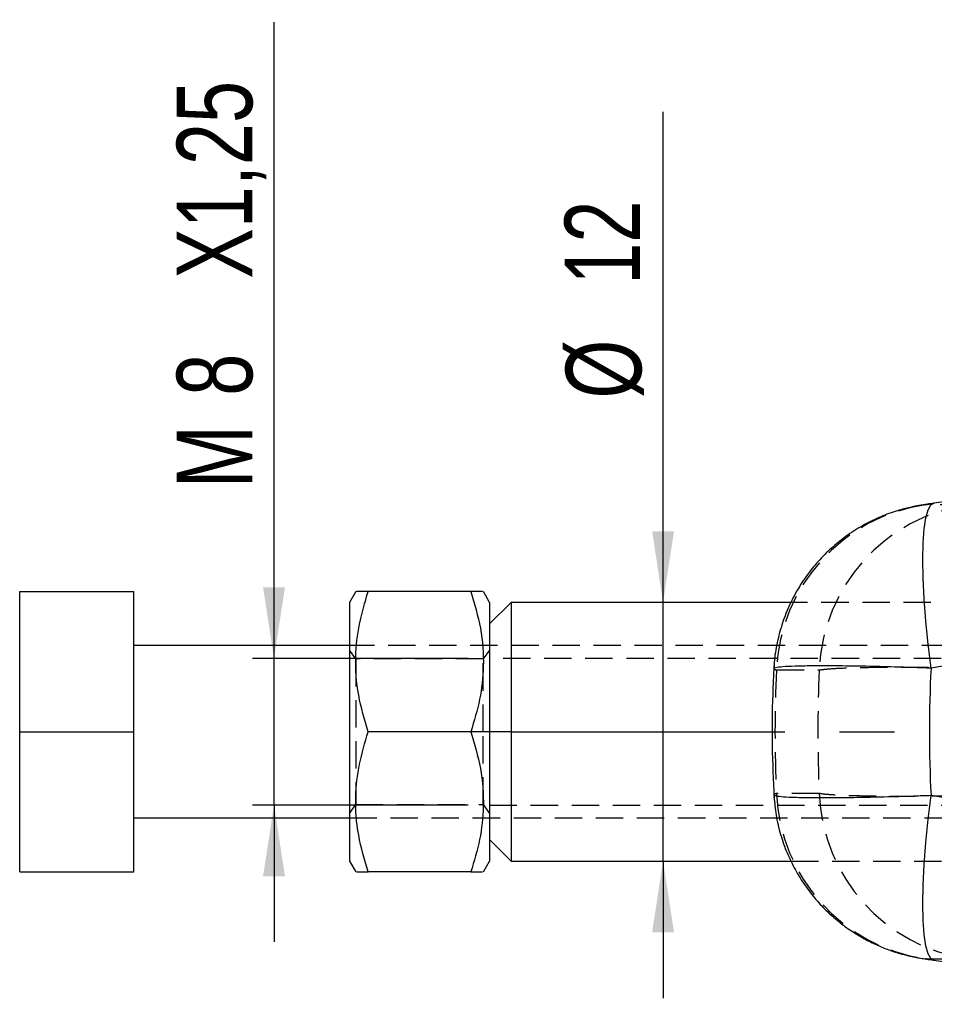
# Model space of a CAD drawing. Extents: x 28 to 393, y 15 to 279.
# Tile 4 of 18: x 38 to 81, y 95 to 141. Entities that reach past the tile are written whole.
import ezdxf

# ---------------------------------------------------------------- set-up
doc = ezdxf.new("R2010")
doc.units = 0
doc.linetypes.add('CENTERX2', pattern=[20.32, 12.7, -2.54, 2.54, -2.54])
doc.linetypes.add('HIDDEN', pattern=[1.905, 1.27, -0.635])
doc.layers.get('0').update_dxf_attribs({"linetype": 'CONTINUOUS'})
doc.styles.add('SLDTEXTSTYLE0', font='TXT', dxfattribs={"width": 0.75})
doc.dimstyles.new('SLDDIMSTYLE4', dxfattribs={"dimtxt": 3.5, "dimasz": 3.302, "dimexe": 0, "dimexo": 0.0625, "dimgap": 0.875, "dimtad": 1, "dimdec": 3, "dimrnd": 1e-09, "dimzin": 12, "dimtxsty": 'SLDTEXTSTYLE0', "dimsah": 1, "dimcen": 0.09, "dimazin": 3, "dimtfac": 1, "dimtdec": 3, "dimtmove": 0, "dimatfit": 3, "dimtolj": 1, "dimtzin": 12})

# ---------------------------------------------------------------- blocks, each defined once
blk = doc.blocks.new('_D_10')
at = {"color": 179, "linetype": 'CONTINUOUS'}
for p, q in [((50.031, 111.519), (50.031, 141.026)), ((59.031, 111.519), (49.031, 111.519)), ((50.031, 104.719), (50.031, 111.519)), ((59.031, 104.719), (49.031, 104.719)), ((50.031, 104.719), (50.031, 98.369))]:
    blk.add_line(p, q, dxfattribs=at)
for points in [[(50.031, 111.519), (50.539, 114.821), (49.523, 114.821)], [(50.031, 104.719), (49.523, 101.417), (50.539, 101.417)]]:
    blk.add_solid(points, dxfattribs=at)
at = {"color": 179, "linetype": 'CONTINUOUS', "char_height": 3.5, "attachment_point": 1, "rotation": 90, "style": 'SLDTEXTSTYLE0'}
for s, insert in [('X1,25', (45.52, 129.131, -41.816)), ('8', (45.52, 123.701, -41.816)), ('M', (45.52, 119.414, -41.816))]:
    blk.add_mtext(s, dxfattribs=dict(at, insert=insert))
blk = doc.blocks.new('_D_11')
at = {"color": 179, "linetype": 'CONTINUOUS'}
for p, q in [((68.08, 114.119), (68.08, 136.867)), ((68.08, 102.119), (68.08, 114.119)), ((68.08, 102.119), (68.08, 95.769))]:
    blk.add_line(p, q, dxfattribs=at)
for points in [[(68.08, 114.119), (68.588, 117.421), (67.572, 117.421)], [(68.08, 102.119), (67.572, 98.817), (68.588, 98.817)]]:
    blk.add_solid(points, dxfattribs=at)
at = {"color": 179, "linetype": 'CONTINUOUS', "char_height": 3.5, "attachment_point": 1, "rotation": 90, "style": 'SLDTEXTSTYLE0'}
for s, insert in [('12', (63.514, 128.851, -41.816)), ('%%c', (63.568, 123.573, -41.816))]:
    blk.add_mtext(s, dxfattribs=dict(at, insert=insert))

msp = doc.modelspace()

# ---------------------------------------------------------------- linework, layer by layer
at = {"color": 7, "linetype": 'CONTINUOUS'}
for p, q in [((95.2865, 120.761), (80.6355, 118.715)), ((38.2315, 114.6189), (43.5315, 114.6189)), ((38.2315, 108.1189), (38.2315, 114.6189)), ((43.5315, 108.1189), (43.5315, 114.6189)), ((53.8202, 114.6189), (53.5315, 114.1189)), ((59.1623, 114.6189), (54.4007, 114.6189)), ((60.0315, 114.1189), (59.7428, 114.6189)), ((53.5315, 114.1189), (53.5315, 108.1189)), ((61.0315, 114.1189), (60.0315, 113.1189)), ((60.0315, 114.1189), (60.0315, 108.1189)), ((74.0128, 114.1189), (61.0315, 114.1189)), ((61.0315, 114.1189), (61.0315, 102.1189)), ((53.5315, 112.1189), (43.5315, 112.1189)), ((38.2315, 108.1189), (43.5315, 108.1189)), ((38.2315, 101.6189), (38.2315, 108.1189)), ((43.5315, 101.6189), (43.5315, 108.1189)), ((53.5315, 108.1189), (53.5315, 102.1189)), ((59.1623, 108.1189), (54.4007, 108.1189)), ((60.0315, 108.1189), (60.0315, 102.1189)), ((43.5315, 104.1189), (53.5315, 104.1189)), ((60.0315, 103.1189), (61.0315, 102.1189)), ((53.5315, 102.1189), (53.8202, 101.6189)), ((59.7428, 101.6189), (60.0315, 102.1189)), ((61.0315, 102.1189), (74.02, 102.1189)), ((38.2315, 101.6189), (43.5315, 101.6189)), ((59.1623, 101.6189), (54.4007, 101.6189)), ((80.6355, 97.5229), (95.2865, 95.4768))]:
    msp.add_line(p, q, dxfattribs=at)
at = {"color": 7, "linetype": 'HIDDEN'}
for p, q in [((82.2116, 118.6445), (80.2393, 118.6445)), ((80.6355, 118.715), (80.6643, 118.7166)), ((130.0315, 114.1189), (74.0128, 114.1189)), ((108.0315, 112.1189), (53.5315, 112.1189)), ((53.8225, 111.4939), (53.5315, 111.9095)), ((60.0315, 111.9095), (59.7405, 111.4939)), ((53.8225, 111.4939), (53.8225, 104.7439)), ((59.7405, 111.4939), (53.8225, 111.4939)), ((59.7405, 108.1189), (59.7405, 111.4939)), ((100.0315, 111.5189), (60.0315, 111.5189)), ((73.3495, 110.9828), (75.3217, 110.9828)), ((59.7405, 104.7439), (59.7405, 108.1189)), ((75.3217, 105.255), (73.3495, 105.255)), ((53.5315, 104.3283), (53.8225, 104.7439)), ((53.8225, 104.7439), (59.7405, 104.7439)), ((59.7405, 104.7439), (60.0315, 104.3283)), ((60.0315, 104.7189), (100.0315, 104.7189)), ((53.5315, 104.1189), (108.0315, 104.1189)), ((74.02, 102.1189), (130.0315, 102.1189)), ((80.2393, 97.5934), (82.2116, 97.5934)), ((80.6643, 97.5213), (80.6356, 97.5228))]:
    msp.add_line(p, q, dxfattribs=at)
at = {"color": 179, "linetype": 'CENTERX2'}
for q in [(58.0315, 108.1189), (142.0315, 108.1189)]:
    msp.add_line((61.0315, 108.1189), q, dxfattribs=at)
at = {"color": 8, "linetype": 'CONTINUOUS', "flags": 128}
for points in [[(80.5109, 111.066), (80.3791, 112.1731), (80.2739, 113.2514), (80.1971, 114.2802), (80.1504, 115.2396), (80.1346, 116.1113), (80.15, 116.8786), (80.1963, 117.5266), (80.2726, 118.043), (80.3775, 118.4177), (80.5089, 118.6437), (80.6355, 118.715)], [(80.6356, 97.5228), (80.5089, 97.5941), (80.3775, 97.8201), (80.2726, 98.1949), (80.1963, 98.7112), (80.15, 99.3592), (80.1346, 100.1265), (80.1504, 100.9982), (80.1971, 101.9577), (80.2739, 102.9864), (80.3791, 104.0647), (80.5109, 105.1718)]]:
    msp.add_lwpolyline(points, dxfattribs=at)
at = {"color": 7, "linetype": 'HIDDEN'}
for centre, start, end in [((81.4145, 110.6589), 98.37164, 177.70012), ((83.3868, 110.6589), 98.37171, 177.70011), ((81.4145, 105.5789), 182.29988, 261.62836), ((83.3868, 105.5789), 182.29989, 261.62829)]:
    msp.add_arc(centre, 8.0716, start, end, dxfattribs=at)
at = {"color": 7, "linetype": 'CONTINUOUS'}
for centre, major_axis, ratio, start_param, end_param in [((72.7739, 108.1189), (377.4543, 60.8775), 0.0043888, 1.5107345, 1.5495892), ((142.6238, 108.1189), (62.1858, 0), 0.9793237, 3.093181, 3.1900044), ((72.7739, 108.1189), (377.4543, -60.8775), 0.0043888, 4.7335961, 4.7724508)]:
    msp.add_ellipse(centre, major_axis=major_axis, ratio=ratio, start_param=start_param, end_param=end_param, dxfattribs=at)
at = {"color": 7, "linetype": 'HIDDEN'}
for centre, major_axis, ratio, start_param, end_param in [((142.6238, 108.1189), (69.3511, 0), 0.8781405, 3.0945489, 3.1886364), ((127.6363, 108.1189), (0, 60.9), 0.8599759, 1.5237526, 1.6178401)]:
    msp.add_ellipse(centre, major_axis=major_axis, ratio=ratio, start_param=start_param, end_param=end_param, dxfattribs=at)
at = {"color": 7, "linetype": 'CONTINUOUS'}
for points, knots in [([(80.6364, 118.7148), (80.5379, 118.7008), (80.2926, 118.666), (79.9788, 118.6153), (79.5347, 118.5282), (78.9688, 118.3837), (78.2659, 118.1387), (77.4971, 117.7804), (76.7777, 117.3464), (76.102, 116.8365), (75.4841, 116.2641), (74.9028, 115.5966), (74.3858, 114.8503), (73.9496, 114.0376), (73.6032, 113.1715), (73.3648, 112.2651), (73.24, 111.5504), (73.2319, 111.141), (73.2299, 111.0455)], [0, 0, 0, 0, 0.0257116, 0.0640527, 0.0943749, 0.1450877, 0.2139733, 0.285382, 0.3624666, 0.4292593, 0.5024079, 0.5783282, 0.656078, 0.7350023, 0.8146984, 0.8949098, 0.9754657, 1, 1, 1, 1]), ([(54.4007, 108.1189), (54.233, 108.6831), (53.894, 109.8236), (53.77, 111.5134), (53.952, 113.1289), (54.2503, 114.1192), (54.4007, 114.6189)], [0, 0, 0, 0, 0.2646022, 0.5349422, 0.7653402, 1, 1, 1, 1]), ([(54.4007, 114.6189), (54.3318, 114.6189), (54.0947, 114.6189), (53.84, 114.6189), (53.8564, 114.6189), (53.8623, 114.6189)], [0, 0, 0, 0, 0.2065664, 0.7112809, 1, 1, 1, 1]), ([(59.1623, 114.6189), (59.3299, 114.0548), (59.6689, 112.9142), (59.793, 111.2244), (59.6109, 109.609), (59.3127, 108.6186), (59.1623, 108.1189)], [0, 0, 0, 0, 0.26460219, 0.5349422, 0.76534018, 1, 1, 1, 1]), ([(59.7025, 114.6189), (59.7085, 114.6189), (59.7258, 114.6189), (59.4726, 114.6189), (59.2311, 114.6189), (59.1623, 114.6189)], [0, 0, 0, 0, 0.2758346, 0.7934299, 1, 1, 1, 1]), ([(73.2253, 111.1706), (73.2035, 110.7281), (73.1428, 109.4955), (73.1206, 107.4582), (73.1903, 105.8675), (73.2253, 105.0673)], [0, 0, 0, 0, 0.2177078, 0.6064824, 1, 1, 1, 1]), ([(54.4007, 101.6189), (54.233, 102.1831), (53.894, 103.3236), (53.77, 105.0134), (53.952, 106.6289), (54.2503, 107.6192), (54.4007, 108.1189)], [0, 0, 0, 0, 0.26460233, 0.53494225, 0.76534025, 1, 1, 1, 1]), ([(59.1623, 108.1189), (59.3299, 107.5548), (59.6689, 106.4142), (59.793, 104.7244), (59.6109, 103.109), (59.3127, 102.1186), (59.1623, 101.6189)], [0, 0, 0, 0, 0.2646021, 0.5349422, 0.7653402, 1, 1, 1, 1]), ([(73.2252, 105.1917), (73.2455, 104.9172), (73.2889, 104.3329), (73.4857, 103.4644), (73.7751, 102.6045), (74.1492, 101.805), (74.5923, 101.0721), (75.093, 100.4105), (75.6377, 99.8234), (76.2132, 99.3125), (76.8053, 98.8778), (77.3993, 98.5175), (77.9797, 98.2282), (78.5285, 98.0054), (79.0227, 97.8435), (79.4366, 97.7344), (79.7659, 97.6633), (80.0404, 97.613), (80.306, 97.5704), (80.5166, 97.5391), (80.6334, 97.5232), (80.6359, 97.5228)], [0, 0, 0, 0, 0.0705709, 0.150265, 0.2277894, 0.3031672, 0.3763632, 0.4472864, 0.5157854, 0.5816404, 0.6445491, 0.7041057, 0.7597772, 0.8108659, 0.8560807, 0.8932537, 0.9210326, 0.9436865, 0.9697157, 0.9993563, 1, 1, 1, 1]), ([(53.8604, 101.6189), (53.8544, 101.6189), (53.8372, 101.6189), (54.0904, 101.6189), (54.3318, 101.6189), (54.4007, 101.6189)], [0, 0, 0, 0, 0.2758346, 0.7934299, 1, 1, 1, 1]), ([(59.1623, 101.6189), (59.2311, 101.6189), (59.4683, 101.6189), (59.7229, 101.6189), (59.7066, 101.6189), (59.7007, 101.6189)], [0, 0, 0, 0, 0.2065665, 0.7112808, 1, 1, 1, 1])]:
    msp.add_open_spline(points, degree=3, knots=knots, dxfattribs=at)
at = {"color": 7, "linetype": 'HIDDEN'}
for points, knots in [([(80.2393, 118.6445), (80.2359, 118.6446), (80.2253, 118.6452), (80.2478, 118.6516), (80.3185, 118.6645), (80.4241, 118.6816), (80.5392, 118.6989), (80.6303, 118.7118), (80.6643, 118.7166)], [0, 0, 0, 0, 0.0976154, 0.3055993, 0.5135248, 0.6526424, 0.8701359, 1, 1, 1, 1]), ([(73.2316, 111.0454), (73.2271, 111.0433), (73.189, 111.0256), (73.2742, 111.0029), (73.3495, 110.9828)], [0, 0, 0, 0, 0.1177616, 1, 1, 1, 1]), ([(75.3217, 110.9828), (75.441, 111.0007), (75.6694, 111.0349), (76.32, 111.0726), (77.1883, 111.1011), (78.2839, 111.1164), (79.5615, 111.1178), (80.8778, 111.1069), (82.2629, 111.0847), (83.2054, 111.0607), (83.6767, 111.0487)], [0, 0, 0, 0, 0.1317454, 0.2523319, 0.3729186, 0.5164041, 0.6390113, 0.7616187, 0.8808092, 1, 1, 1, 1]), ([(73.3495, 105.255), (73.2817, 105.2363), (73.2, 105.2137), (73.2289, 105.1957), (73.2338, 105.1926)], [0, 0, 0, 0, 0.8299043, 1, 1, 1, 1]), ([(83.6767, 105.1891), (83.3824, 105.1814), (82.5945, 105.1607), (81.3328, 105.1372), (79.821, 105.1204), (78.4631, 105.12), (77.317, 105.1347), (76.4553, 105.1591), (75.8017, 105.1945), (75.4642, 105.2286), (75.3472, 105.2503), (75.3217, 105.255)], [0, 0, 0, 0, 0.0744572, 0.1993627, 0.3242689, 0.48349, 0.604086, 0.7246814, 0.8455491, 0.9664164, 1, 1, 1, 1]), ([(80.6643, 97.5213), (80.6484, 97.5235), (80.5765, 97.5336), (80.4549, 97.5514), (80.3445, 97.5689), (80.2678, 97.5824), (80.2252, 97.5915), (80.2348, 97.5928), (80.2393, 97.5934)], [0, 0, 0, 0, 0.0604634, 0.2732475, 0.4861332, 0.6099239, 0.816921, 1, 1, 1, 1])]:
    msp.add_open_spline(points, degree=3, knots=knots, dxfattribs=at)
at = {"color": 8, "linetype": 'CONTINUOUS'}
for points, knots in [([(80.5109, 111.066), (79.9365, 111.0858), (78.8846, 111.1221), (77.4589, 111.1552), (76.1278, 111.1746), (75.0163, 111.1753), (74.162, 111.1591), (73.6107, 111.1314), (73.2741, 111.094), (73.2453, 111.061), (73.2316, 111.0454)], [0, 0, 0, 0, 0.1443159, 0.264293, 0.3878985, 0.543927, 0.6598136, 0.7789591, 0.8951901, 1, 1, 1, 1]), ([(73.2338, 105.1926), (73.2396, 105.1801), (73.2536, 105.1498), (73.5314, 105.1132), (74.0705, 105.0811), (74.8733, 105.0641), (75.9052, 105.0627), (77.0483, 105.0752), (78.3273, 105.102), (79.5002, 105.1356), (80.2429, 105.1622), (80.5109, 105.1718)], [0, 0, 0, 0, 0.08237843, 0.19954755, 0.31671637, 0.45595782, 0.57557509, 0.69519303, 0.8140378, 0.93288238, 1, 1, 1, 1])]:
    msp.add_open_spline(points, degree=3, knots=knots, dxfattribs=at)

# ---------------------------------------------------------------- dimensions: what is measured, and where the dimension line sits
at = {"color": 179, "linetype": 'CONTINUOUS'}
for base, p1, p2, text, picture, middle in [((50.0315, 111.5189), (60.0315, 104.7189), (60.0315, 111.5189), 'M<>X1,25', '_D_10', (50.0315, 130.2202)), ((68.0795, 114.1189), (61.0315, 102.1189), (61.0315, 114.1189), '%%c<>', '_D_11', (68.0795, 130.2202))]:
    dim = msp.add_linear_dim(base=base, p1=p1, p2=p2, angle=90, text=text, dimstyle='SLDDIMSTYLE4', dxfattribs=at)
    dim.commit()
    dim.dimension.update_dxf_attribs({"geometry": picture, "text_midpoint": middle, "dimtype": 160})

doc.saveas('drawing.dxf')
